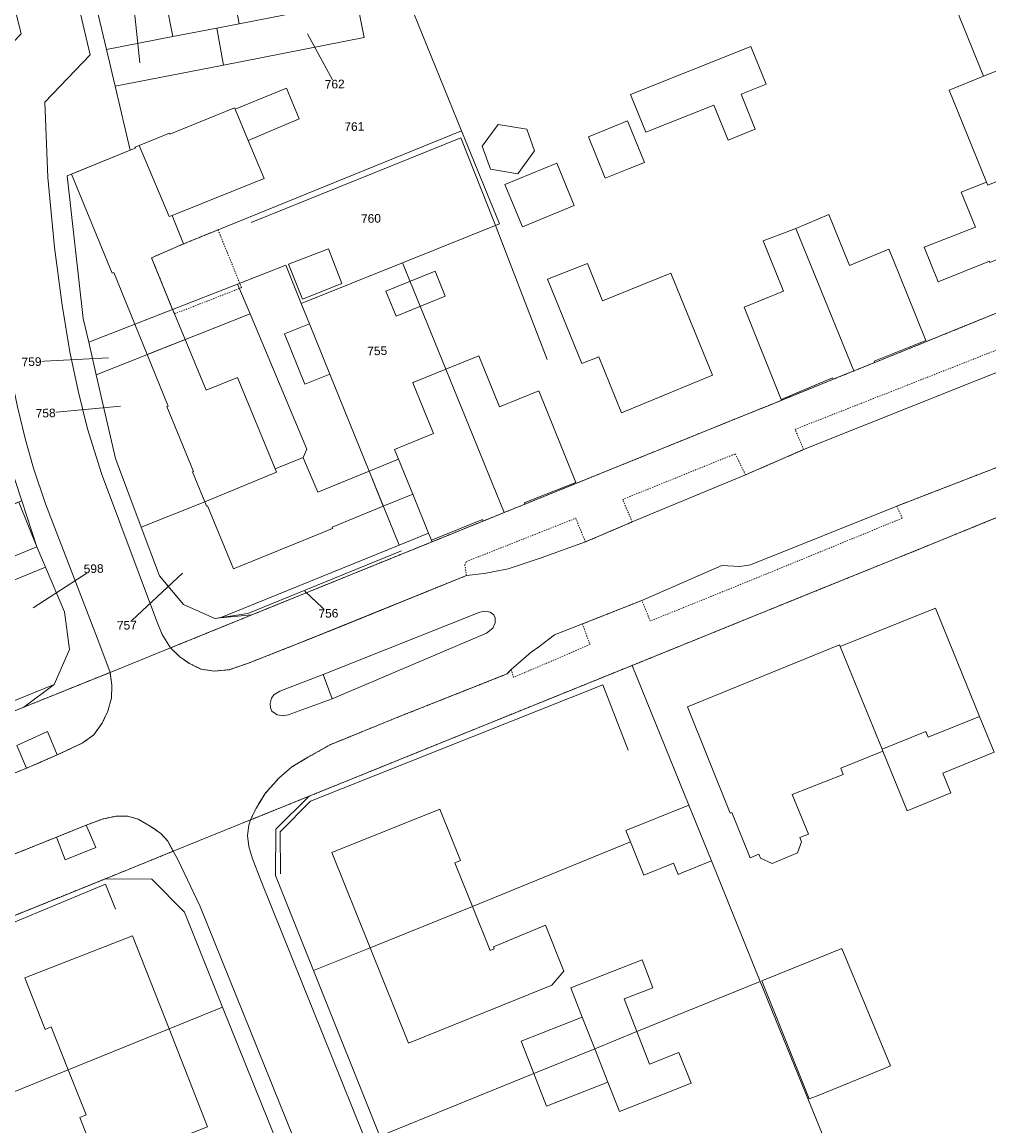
# Model space of a CAD drawing. Header units: millimetres. Extents: x -191 to 81095, y -508122 to 28741.
# Tile 226 of 251: x 6069 to 6148, y 9599 to 9689. Entities that reach past the tile are written whole.
import ezdxf

# ---------------------------------------------------------------- set-up
doc = ezdxf.new("R2010")
doc.units = ezdxf.units.MM
for name, pattern in [('VE22-087 DB - VST Hervest-Dorsten ALK VA2736$0$1', [0]), ('VE22-087 DB - VST Hervest-Dorsten ALK VA2736$0$2', [0.16, 0.06, -0.1]), ('VE22-087 DB - VST Hervest-Dorsten ALK VA2736$0$3', [0.26, 0.11, -0.15])]:
    doc.linetypes.add(name, pattern=pattern)
for name, color, linetype, lineweight in [('VE22-087 DB - VST Hervest-Dorsten ALK VA2736$0$AX_Bauteil', 7, 'VE22-087 DB - VST Hervest-Dorsten ALK VA2736$0$1', 18), ('VE22-087 DB - VST Hervest-Dorsten ALK VA2736$0$AX_Flurstueck', 9, 'VE22-087 DB - VST Hervest-Dorsten ALK VA2736$0$1', 18), ('VE22-087 DB - VST Hervest-Dorsten ALK VA2736$0$AX_Gebaeude', 7, 'VE22-087 DB - VST Hervest-Dorsten ALK VA2736$0$1', 18), ('VE22-087 DB - VST Hervest-Dorsten ALK VA2736$0$AX_SonstigesBauwerkOderSonstigeEinrichtung', 7, 'VE22-087 DB - VST Hervest-Dorsten ALK VA2736$0$1', 18), ('VE22-087 DB - VST Hervest-Dorsten ALK VA2736$0$AX_Strassenverkehr', 7, 'VE22-087 DB - VST Hervest-Dorsten ALK VA2736$0$1', 18), ('VE22-087 DB - VST Hervest-Dorsten ALK VA2736$0$AX_Strassenverkehrsanlage', 7, 'VE22-087 DB - VST Hervest-Dorsten ALK VA2736$0$1', 18), ('VE22-087 DB - VST Hervest-Dorsten ALK VA2736$0$AX_Vegetationsmerkmal', 7, 'VE22-087 DB - VST Hervest-Dorsten ALK VA2736$0$1', 18), ('VE22-087 DB - VST Hervest-Dorsten ALK VA2736$0$AX_Weg', 7, 'VE22-087 DB - VST Hervest-Dorsten ALK VA2736$0$1', 18), ('VE22-087 DB - VST Hervest-Dorsten ALK VA2736$0$AX_Wohnbauflaeche', 7, 'VE22-087 DB - VST Hervest-Dorsten ALK VA2736$0$1', 18)]:
    doc.layers.add(name, color=color, linetype=linetype, lineweight=lineweight)
doc.layers.add('XREF ALK Kataster', color=251, linetype='Continuous')
doc.styles.add('VE22-087 DB - VST Hervest-Dorsten ALK VA2736$0$0', font='arial.ttf')

# ---------------------------------------------------------------- blocks, each defined once
blk = doc.blocks.new('VE22-087 DB - VST Hervest-Dorsten ALK VA2736')
at = {"layer": 'VE22-087 DB - VST Hervest-Dorsten ALK VA2736$0$AX_Bauteil', "color": 7, "linetype": 'VE22-087 DB - VST Hervest-Dorsten ALK VA2736$0$1', "lineweight": 13, "ltscale": 0.5}
for points in [[(6081.562, 9665.152, 0), (6081.415, 9665.507, 0), (6078.33, 9664.297, 0), (6079.327, 9661.812, 0), (6082.432, 9663.041, 0)], [(6099.877, 9653.25, 0), (6097.475, 9652.272, 0), (6098.637, 9649.415, 0), (6101.04, 9650.403, 0)]]:
    blk.add_polyline3d(points, close=True, dxfattribs=at)
at = {"layer": 'VE22-087 DB - VST Hervest-Dorsten ALK VA2736$0$AX_Flurstueck', "linetype": 'VE22-087 DB - VST Hervest-Dorsten ALK VA2736$0$1', "lineweight": 13, "ltscale": 0.5}
for points in [[(6069.09, 9649.86, 0), (6070.32, 9646.1, 0), (6071.028, 9644.42, 0), (6072.57, 9640.777, 0), (6072.989, 9637.689, 0), (6071.732, 9634.843, 0), (6069.257, 9632.985, 0), (6076.296, 9635.83, 0), (6081.236, 9637.827, 0), (6082.24, 9638.233, 0), (6087.893, 9640.531, 0), (6085.31, 9640.275, 0), (6084.85, 9640.231, 0), (6082.315, 9641.365, 0), (6080.338, 9643.724, 0), (6078.851, 9647.697, 0), (6076.755, 9653.33, 0), (6075.165, 9660.157, 0), (6074.551, 9662.827, 0), (6074.096, 9664.774, 0), (6072.791, 9676.431, 0), (6077.948, 9678.533, 0), (6076.718, 9683.754, 0), (6076.007, 9686.766, 0), (6073.697, 9696.524, 0)], [(5995.063, 9586.22, 0), (6006.173, 9590.716, 0), (6022.849, 9597.474, 0), (6024.106, 9597.981, 0), (6025.702, 9598.624, 0), (6027.68, 9599.431, 0), (6031.691, 9601.053, 0), (6032.955, 9601.564, 0), (6040.605, 9604.658, 0), (6075.912, 9618.952, 0), (6081.461, 9621.2, 0), (6087.777, 9623.759, 0), (6092.578, 9625.704, 0), (6118.969, 9636.396, 0), (6134.131, 9642.541, 0), (6142.379, 9645.884, 0), (6147.575, 9647.99, 0), (6160.99, 9653.43, 0)], [(6149.696, 9665.586, 0), (6145.575, 9663.91, 0), (6138.811, 9661.168, 0), (6137.112, 9660.481, 0), (6130.559, 9657.826, 0), (6127.776, 9656.703, 0), (6116.991, 9652.333, 0), (6110.207, 9649.581, 0), (6108.508, 9648.893, 0), (6102.618, 9646.509, 0), (6087.893, 9640.531, 0), (6082.24, 9638.233, 0), (6081.236, 9637.827, 0), (6076.296, 9635.83, 0), (6069.257, 9632.985, 0), (6057.172, 9628.095, 0), (6055.161, 9627.282, 0), (6030.301, 9617.219, 0), (6024.664, 9614.942, 0), (6022.064, 9613.882, 0), (6020.421, 9613.212, 0), (5971.909, 9593.612, 0)], [(6078.741, 9685.676, 0), (6077.852, 9693.976, 0)], [(6092.429, 9688.046, 0), (6094.664, 9683.932, 0)], [(6076.174, 9661.554, 0), (6069.881, 9661.229, 0)], [(6077.161, 9657.597, 0), (6071.035, 9657.029, 0)], [(6070.025, 9641.101, 0), (6074.957, 9644.307, 0)], [(6082.219, 9643.929, 0), (6077.674, 9639.677, 0)], [(6092.218, 9642.465, 0), (6094.147, 9640.652, 0)], [(6098.364, 9597.907, 0), (6092.928, 9611.455, 0), (6089.817, 9619.205, 0), (6089.859, 9623.018, 0), (6092.578, 9625.704, 0), (6087.777, 9623.759, 0), (6081.461, 9621.2, 0), (6075.912, 9618.952, 0), (6079.71, 9618.923, 0), (6082.39, 9616.219, 0), (6085.502, 9608.462, 0), (6090.495, 9596.023, 0)]]:
    blk.add_polyline3d(points, dxfattribs=at)
for points in [[(6110.807, 9697.357, 0), (6109.684, 9702.475, 0), (6109.242, 9704.613, 0), (6103.438, 9703.359, 0), (6094.245, 9701.371, 0), (6073.697, 9696.524, 0), (6076.007, 9686.766, 0), (6081.419, 9687.815, 0), (6085.028, 9688.516, 0), (6086.857, 9688.87, 0), (6096.483, 9690.734, 0), (6100.412, 9691.491, 0), (6111.504, 9694.185, 0)], [(6097.083, 9687.743, 0), (6085.577, 9685.485, 0), (6076.718, 9683.754, 0), (6077.948, 9678.533, 0), (6078.37, 9678.708, 0), (6078.331, 9678.778, 0), (6078.683, 9678.923, 0), (6081.136, 9673.096, 0), (6081.377, 9673.193, 0), (6082.306, 9670.868, 0), (6085.127, 9672.015, 0), (6105.039, 9680.111, 0), (6100.412, 9691.491, 0), (6096.483, 9690.734, 0)], [(6096.483, 9690.734, 0), (6086.857, 9688.87, 0), (6085.028, 9688.516, 0), (6085.577, 9685.485, 0), (6097.083, 9687.743, 0)], [(6085.028, 9688.516, 0), (6081.419, 9687.815, 0), (6076.007, 9686.766, 0), (6076.718, 9683.754, 0), (6085.577, 9685.485, 0)], [(6100.208, 9669.307, 0), (6108.137, 9672.494, 0), (6105.039, 9680.111, 0), (6085.127, 9672.015, 0), (6082.306, 9670.868, 0), (6081.377, 9673.193, 0), (6081.136, 9673.096, 0), (6078.683, 9678.923, 0), (6078.331, 9678.778, 0), (6078.37, 9678.708, 0), (6077.948, 9678.533, 0), (6072.791, 9676.431, 0), (6074.096, 9664.774, 0), (6074.551, 9662.827, 0), (6081.415, 9665.507, 0), (6086.721, 9667.577, 0), (6090.659, 9669.115, 0), (6091.928, 9665.986, 0)], [(6092.38, 9654.081, 0), (6092.091, 9653.394, 0), (6089.8, 9652.484, 0), (6089.916, 9652.202, 0), (6084.036, 9649.779, 0), (6078.851, 9647.697, 0), (6080.338, 9643.724, 0), (6082.315, 9641.365, 0), (6084.85, 9640.231, 0), (6085.31, 9640.275, 0), (6099.925, 9646.225, 0), (6094.263, 9660.216, 0), (6092.599, 9664.327, 0), (6091.928, 9665.986, 0), (6090.659, 9669.115, 0), (6086.721, 9667.577, 0), (6087.738, 9665.141, 0)], [(6103.742, 9660.613, 0), (6100.208, 9669.307, 0), (6091.928, 9665.986, 0), (6092.599, 9664.327, 0), (6094.263, 9660.216, 0), (6099.925, 9646.225, 0), (6102.337, 9647.204, 0), (6102.569, 9646.63, 0), (6102.618, 9646.509, 0), (6108.508, 9648.893, 0)], [(6087.738, 9665.141, 0), (6086.721, 9667.577, 0), (6081.415, 9665.507, 0), (6074.551, 9662.827, 0), (6075.165, 9660.157, 0)], [(6092.091, 9653.394, 0), (6092.38, 9654.081, 0), (6087.738, 9665.141, 0), (6075.165, 9660.157, 0), (6076.755, 9653.33, 0), (6078.851, 9647.697, 0), (6084.036, 9649.779, 0), (6089.916, 9652.202, 0), (6089.8, 9652.484, 0)], [(6065.81, 9642.298, 0), (6071.028, 9644.42, 0), (6070.32, 9646.1, 0), (6069.09, 9649.86, 0), (6057.238, 9645.166, 0), (6026.856, 9638.422, 0), (6028.093, 9630.591, 0), (6045.859, 9637.824, 0), (6050.928, 9637.666, 0), (6053.258, 9637.595, 0), (6056.151, 9638.774, 0), (6057.581, 9639.357, 0), (6059.291, 9640.055, 0), (6059.387, 9639.804, 0)], [(6102.569, 9646.63, 0), (6102.337, 9647.204, 0), (6099.925, 9646.225, 0), (6085.31, 9640.275, 0), (6087.893, 9640.531, 0), (6102.618, 9646.509, 0)], [(6059.291, 9640.055, 0), (6057.581, 9639.357, 0), (6056.151, 9638.774, 0), (6053.258, 9637.595, 0), (6056.881, 9628.809, 0), (6071.732, 9634.843, 0), (6072.989, 9637.689, 0), (6072.57, 9640.777, 0), (6071.028, 9644.42, 0), (6065.81, 9642.298, 0), (6059.387, 9639.804, 0)], [(6125.464, 9620.407, 0), (6123.61, 9624.974, 0), (6118.969, 9636.396, 0), (6092.578, 9625.704, 0), (6089.859, 9623.018, 0), (6089.817, 9619.205, 0), (6092.928, 9611.455, 0), (6097.559, 9613.294, 0), (6105.919, 9616.669, 0), (6118.833, 9621.97, 0), (6119.929, 9619.248, 0), (6122.37, 9620.236, 0), (6122.746, 9619.308, 0), (6123.046, 9619.43, 0)], [(6057.172, 9628.095, 0), (6069.257, 9632.985, 0), (6071.732, 9634.843, 0), (6056.881, 9628.809, 0)], [(6105.919, 9616.669, 0), (6097.559, 9613.294, 0), (6092.928, 9611.455, 0), (6098.364, 9597.907, 0), (6110.937, 9603.022, 0), (6115.927, 9605.051, 0), (6119.364, 9606.449, 0), (6129.454, 9610.555, 0), (6125.464, 9620.407, 0), (6123.046, 9619.43, 0), (6122.746, 9619.308, 0), (6122.37, 9620.236, 0), (6119.929, 9619.248, 0), (6118.833, 9621.97, 0)], [(6082.39, 9616.219, 0), (6079.71, 9618.923, 0), (6075.912, 9618.952, 0), (6040.605, 9604.658, 0), (6044.181, 9591.693, 0), (6072.879, 9603.339, 0), (6081.126, 9606.685, 0), (6085.502, 9608.462, 0)], [(6134.393, 9598.354, 0), (6129.454, 9610.555, 0), (6119.364, 9606.449, 0), (6115.927, 9605.051, 0), (6110.937, 9603.022, 0), (6098.364, 9597.907, 0), (6103.77, 9584.442, 0), (6108.381, 9586.33, 0), (6116.742, 9589.717, 0), (6120.916, 9591.407, 0), (6121.698, 9591.724, 0), (6134.911, 9597.075, 0)], [(6081.126, 9606.685, 0), (6072.879, 9603.339, 0), (6044.181, 9591.693, 0), (6047.761, 9578.709, 0), (6062.397, 9584.639, 0), (6065.404, 9585.857, 0), (6068.688, 9587.188, 0), (6073.06, 9588.958, 0), (6073.457, 9589.119, 0), (6090.495, 9596.023, 0), (6085.502, 9608.462, 0)]]:
    blk.add_polyline3d(points, close=True, dxfattribs=at)
at = {"layer": 'VE22-087 DB - VST Hervest-Dorsten ALK VA2736$0$AX_Gebaeude', "color": 7, "linetype": 'VE22-087 DB - VST Hervest-Dorsten ALK VA2736$0$1', "lineweight": 13, "ltscale": 0.5}
for points in [[(6144.993, 9691.273, 0), (6146.009, 9688.748, 0), (6147.694, 9684.572, 0), (6150.517, 9685.705, 0), (6148.833, 9689.861, 0), (6147.806, 9692.397, 0)], [(6086.298, 9691.757, 0), (6080.859, 9690.702, 0), (6081.419, 9687.815, 0), (6085.028, 9688.516, 0), (6086.857, 9688.87, 0)], [(6118.855, 9683.08, 0), (6120.108, 9680.001, 0), (6125.667, 9682.224, 0), (6126.836, 9679.359, 0), (6129.043, 9680.26, 0), (6127.881, 9683.11, 0), (6129.92, 9683.926, 0), (6128.686, 9687.013, 0)], [(6150.638, 9685.754, 0), (6150.517, 9685.705, 0), (6147.694, 9684.572, 0), (6144.879, 9683.43, 0), (6147.941, 9675.924, 0), (6148.047, 9675.663, 0), (6154.098, 9678.163, 0), (6153.991, 9678.415, 0), (6153.76, 9678.318, 0), (6151.502, 9683.782, 0), (6151.452, 9683.752, 0)], [(6091.747, 9681.08, 0), (6090.731, 9683.595, 0), (6086.53, 9681.88, 0), (6087.585, 9679.334, 0)], [(6086.472, 9682.001, 0), (6081.174, 9679.85, 0), (6081.145, 9679.921, 0), (6078.683, 9678.923, 0), (6081.136, 9673.096, 0), (6081.377, 9673.193, 0), (6088.894, 9676.224, 0), (6087.585, 9679.334, 0), (6086.53, 9681.88, 0)], [(6108.034, 9680.639, 0), (6106.726, 9678.854, 0), (6107.409, 9676.982, 0), (6109.632, 9676.603, 0), (6111.003, 9678.473, 0), (6110.357, 9680.244, 0)], [(6118.609, 9680.939, 0), (6115.398, 9679.632, 0), (6116.783, 9676.229, 0), (6118.665, 9676.994, 0), (6119.994, 9677.535, 0)], [(6081.415, 9665.507, 0), (6079.691, 9669.732, 0), (6082.306, 9670.868, 0), (6081.377, 9673.193, 0), (6081.136, 9673.096, 0), (6078.683, 9678.923, 0), (6078.331, 9678.778, 0), (6078.37, 9678.708, 0), (6077.948, 9678.533, 0), (6073.153, 9676.576, 0), (6076.475, 9668.475, 0), (6076.596, 9668.524, 0), (6078.33, 9664.297, 0)], [(6112.818, 9677.471, 0), (6108.582, 9675.729, 0), (6110.003, 9672.274, 0), (6114.238, 9674.017, 0)], [(6154.098, 9678.163, 0), (6148.047, 9675.663, 0), (6147.941, 9675.924, 0), (6145.871, 9675.102, 0), (6147.033, 9672.244, 0), (6142.852, 9670.589, 0), (6144.005, 9667.763, 0), (6148.177, 9669.457, 0), (6148.225, 9669.338, 0), (6150.356, 9670.209, 0), (6150.375, 9670.149, 0), (6155.893, 9672.407, 0), (6155.873, 9672.446, 0), (6156.365, 9672.65, 0)], [(6135.06, 9673.265, 0), (6132.356, 9672.13, 0), (6137.112, 9660.481, 0), (6138.811, 9661.168, 0), (6138.773, 9661.289, 0), (6142.983, 9662.954, 0), (6141.453, 9666.755, 0), (6140.31, 9669.582, 0), (6139.962, 9670.437, 0), (6136.755, 9669.109, 0)], [(6132.356, 9672.13, 0), (6129.693, 9671.125, 0), (6131.358, 9667, 0), (6128.143, 9665.692, 0), (6131.164, 9658.148, 0), (6135.355, 9659.904, 0), (6135.404, 9659.793, 0), (6137.112, 9660.481, 0)], [(6094.143, 9670.476, 0), (6090.877, 9669.2, 0), (6092.037, 9666.34, 0), (6095.255, 9667.631, 0)], [(6103.699, 9666.595, 0), (6102.865, 9668.633, 0), (6098.854, 9666.992, 0), (6099.688, 9664.954, 0)], [(6116.562, 9666.197, 0), (6115.323, 9669.275, 0), (6112.057, 9667.988, 0), (6114.856, 9661.076, 0), (6116.243, 9661.637, 0), (6118.112, 9657.051, 0), (6125.551, 9660.124, 0), (6122.13, 9668.484, 0)], [(6078.33, 9664.297, 0), (6079.327, 9661.812, 0), (6081.061, 9657.605, 0), (6080.94, 9657.556, 0), (6083.12, 9652.254, 0), (6083.048, 9652.225, 0), (6084.036, 9649.779, 0), (6089.916, 9652.202, 0), (6089.8, 9652.484, 0), (6086.729, 9659.951, 0), (6084.167, 9658.894, 0), (6082.432, 9663.041, 0), (6081.562, 9665.152, 0), (6081.415, 9665.507, 0)], [(6092.599, 9664.327, 0), (6090.558, 9663.501, 0), (6092.222, 9659.389, 0), (6094.264, 9660.216, 0)], [(6114.36, 9651.368, 0), (6111.338, 9658.841, 0), (6108.142, 9657.553, 0), (6106.456, 9661.718, 0), (6103.742, 9660.613, 0), (6108.508, 9648.893, 0), (6110.207, 9649.581, 0), (6110.158, 9649.702, 0)], [(6099.877, 9653.25, 0), (6097.475, 9652.272, 0), (6098.637, 9649.415, 0), (6101.04, 9650.403, 0), (6102.337, 9647.204, 0), (6102.569, 9646.63, 0), (6106.741, 9648.317, 0), (6106.789, 9648.196, 0), (6108.508, 9648.893, 0), (6103.742, 9660.613, 0), (6101.139, 9659.547, 0), (6101.048, 9659.509, 0), (6102.734, 9655.353, 0), (6099.548, 9654.055, 0)], [(6098.637, 9649.415, 0), (6097.475, 9652.272, 0), (6093.283, 9650.566, 0), (6092.12, 9653.324, 0), (6092.091, 9653.394, 0), (6089.8, 9652.484, 0), (6089.916, 9652.202, 0), (6084.036, 9649.779, 0), (6084.182, 9649.427, 0), (6084.262, 9649.456, 0), (6086.383, 9644.284, 0), (6094.494, 9647.588, 0), (6094.446, 9647.708, 0)], [(6070.32, 9646.1, 0), (6068.829, 9649.754, 0), (6057.238, 9645.166, 0), (6059.291, 9640.055, 0), (6059.387, 9639.804, 0), (6065.81, 9642.298, 0), (6065.122, 9643.979, 0)], [(6147.37, 9632.231, 0), (6143.767, 9641.091, 0), (6135.988, 9637.933, 0), (6139.422, 9629.538, 0), (6142.989, 9630.989, 0), (6143.178, 9630.526, 0)], [(6139.482, 9629.39, 0), (6139.422, 9629.538, 0), (6135.988, 9637.933, 0), (6135.932, 9638.073, 0), (6123.502, 9633.006, 0), (6127.002, 9624.328, 0), (6127.132, 9624.381, 0), (6128.631, 9620.669, 0), (6129.335, 9620.956, 0), (6129.463, 9620.64, 0), (6130.416, 9620.209, 0), (6132.486, 9621.071, 0), (6132.816, 9621.983, 0), (6132.68, 9622.317, 0), (6133.384, 9622.603, 0), (6132.07, 9625.847, 0), (6136.238, 9627.486, 0), (6136.031, 9627.997, 0)], [(6143.178, 9630.526, 0), (6142.989, 9630.989, 0), (6139.422, 9629.538, 0), (6139.482, 9629.39, 0), (6141.466, 9624.509, 0), (6145.039, 9625.967, 0), (6144.374, 9627.596, 0), (6148.563, 9629.3, 0), (6147.37, 9632.231, 0)], [(6104.947, 9620.433, 0), (6103.315, 9624.499, 0), (6103.254, 9624.65, 0), (6094.43, 9621.087, 0), (6097.559, 9613.294, 0), (6105.919, 9616.669, 0), (6104.588, 9619.984, 0), (6104.483, 9620.247, 0)], [(6123.61, 9624.974, 0), (6118.45, 9622.893, 0), (6118.833, 9621.97, 0), (6119.929, 9619.248, 0), (6122.37, 9620.236, 0), (6122.746, 9619.308, 0), (6123.046, 9619.43, 0), (6125.464, 9620.407, 0)], [(6107.699, 9613.223, 0), (6107.359, 9613.081, 0), (6105.919, 9616.669, 0), (6097.559, 9613.294, 0), (6100.687, 9605.501, 0), (6109.51, 9609.07, 0), (6112.411, 9610.241, 0), (6113.405, 9611.398, 0), (6111.883, 9615.159, 0), (6107.631, 9613.384, 0)], [(6070.992, 9606.633, 0), (6071.495, 9606.836, 0), (6072.879, 9603.339, 0), (6081.126, 9606.685, 0), (6078.133, 9614.29, 0), (6069.337, 9610.836, 0)], [(6140.085, 9603.644, 0), (6136.119, 9613.249, 0), (6129.583, 9610.607, 0), (6133.452, 9600.943, 0), (6134.035, 9601.181, 0), (6139.535, 9603.419, 0)], [(6119.797, 9612.325, 0), (6117.426, 9611.396, 0), (6113.958, 9610.031, 0), (6114.898, 9607.628, 0), (6115.927, 9605.051, 0), (6119.364, 9606.449, 0), (6118.317, 9609.12, 0), (6120.673, 9610.044, 0)], [(6114.898, 9607.628, 0), (6109.892, 9605.664, 0), (6110.937, 9603.022, 0), (6115.927, 9605.051, 0)], [(6084.261, 9598.678, 0), (6081.126, 9606.685, 0), (6072.879, 9603.339, 0), (6074.332, 9599.637, 0), (6073.819, 9599.434, 0), (6075.475, 9595.221, 0)], [(6122.802, 9604.73, 0), (6120.406, 9603.791, 0), (6119.364, 9606.449, 0), (6115.927, 9605.051, 0), (6116.989, 9602.32, 0), (6117.939, 9599.917, 0), (6121.406, 9601.282, 0), (6123.789, 9602.222, 0)], [(6116.989, 9602.32, 0), (6115.927, 9605.051, 0), (6110.937, 9603.022, 0), (6111.974, 9600.345, 0)]]:
    blk.add_polyline3d(points, close=True, dxfattribs=at)
at = {"layer": 'VE22-087 DB - VST Hervest-Dorsten ALK VA2736$0$AX_SonstigesBauwerkOderSonstigeEinrichtung', "color": 7, "linetype": 'VE22-087 DB - VST Hervest-Dorsten ALK VA2736$0$3', "lineweight": 13, "ltscale": 0.5}
blk.add_polyline3d([(6081.562, 9665.152, 0), (6087.047, 9667.291, 0), (6085.127, 9672.015, 0), (6082.306, 9670.868, 0), (6079.691, 9669.732, 0), (6081.415, 9665.507, 0)], close=True, dxfattribs=at)
at = {"layer": 'VE22-087 DB - VST Hervest-Dorsten ALK VA2736$0$AX_Strassenverkehr', "color": 253, "linetype": 'VE22-087 DB - VST Hervest-Dorsten ALK VA2736$0$1', "lineweight": 13, "ltscale": 0.5, "true_color": 0x999999}
blk.add_polyline3d([(6098.364, 9597.907, 0), (6092.928, 9611.455, 0), (6089.817, 9619.205, 0), (6089.859, 9623.018, 0), (6092.578, 9625.704, 0), (6087.777, 9623.759, 0), (6081.461, 9621.2, 0), (6075.912, 9618.952, 0), (6079.71, 9618.923, 0), (6082.39, 9616.219, 0), (6085.502, 9608.462, 0), (6090.495, 9596.023, 0)], dxfattribs=at)
at = {"layer": 'VE22-087 DB - VST Hervest-Dorsten ALK VA2736$0$AX_Strassenverkehrsanlage', "color": 7, "linetype": 'VE22-087 DB - VST Hervest-Dorsten ALK VA2736$0$1', "lineweight": 13, "ltscale": 0.5, "true_color": 0xf7f7f0}
for points in [[(6087.777, 9623.759, 0), (6088.257, 9624.763, 0), (6088.973, 9625.919, 0), (6090.1, 9627.189, 0), (6091.159, 9628.096, 0), (6092.53, 9628.909, 0), (6094.284, 9629.913, 0), (6099.875, 9632.185, 0), (6108.417, 9635.565, 0), (6108.748, 9635.716, 0), (6109.09, 9636.065, 0)], [(6047.553, 9619.057, 0), (6053.595, 9621.497, 0), (6056.117, 9622.548, 0), (6060.032, 9624.145, 0), (6062.818, 9625.285, 0), (6069.473, 9627.989, 0), (6071.986, 9629.072, 0), (6074.01, 9630.034, 0), (6074.968, 9630.717, 0), (6075.653, 9631.684, 0), (6076.114, 9632.661, 0), (6076.419, 9633.743, 0), (6076.445, 9634.79, 0), (6076.296, 9635.83, 0)], [(6094.459, 9633.677, 0), (6090.863, 9632.369, 0), (6090.452, 9632.271, 0), (6089.964, 9632.344, 0), (6089.523, 9632.668, 0), (6089.415, 9632.929, 0), (6089.381, 9633.271, 0), (6089.482, 9633.718, 0), (6089.689, 9633.981, 0), (6090.167, 9634.28, 0), (6093.718, 9635.659, 0)], [(6059.118, 9617.197, 0), (6062.926, 9618.745, 0), (6065.042, 9619.612, 0), (6071.909, 9622.346, 0), (6074.348, 9623.331, 0), (6075.688, 9623.837, 0), (6076.773, 9624.064, 0), (6077.755, 9624.069, 0), (6078.591, 9623.83, 0), (6079.59, 9623.247, 0), (6080.458, 9622.66, 0), (6081.022, 9622.021, 0), (6081.461, 9621.2, 0)], [(6127.717, 9542.102, 0), (6124.686, 9540.875, 0), (6123.578, 9540.598, 0), (6122.098, 9540.721, 0), (6121.123, 9540.956, 0), (6120.168, 9541.677, 0), (6119.185, 9542.799, 0), (6111.871, 9560.934, 0), (6099.46, 9591.867, 0), (6088.639, 9618.741, 0), (6087.913, 9620.665, 0), (6087.642, 9621.577, 0), (6087.535, 9622.477, 0), (6087.642, 9623.333, 0), (6087.777, 9623.759, 0)], [(6165.096, 9449.685, 0), (6164.915, 9450.707, 0), (6164.126, 9452.539, 0), (6148.306, 9488.038, 0), (6133.632, 9521.271, 0), (6132.828, 9523.062, 0), (6132.174, 9524.176, 0), (6131.445, 9524.977, 0), (6130.465, 9525.442, 0), (6129.502, 9525.792, 0), (6128.564, 9525.93, 0), (6127.255, 9525.747, 0), (6125.81, 9525.223, 0), (6121.414, 9523.369, 0), (6116.99, 9533.79, 0), (6111.713, 9547.116, 0), (6106.568, 9559.847, 0), (6093.103, 9593.31, 0), (6083.658, 9616.687, 0), (6081.829, 9620.525, 0), (6081.461, 9621.2, 0)]]:
    blk.add_polyline3d(points, dxfattribs=at)
at = {"layer": 'VE22-087 DB - VST Hervest-Dorsten ALK VA2736$0$AX_Vegetationsmerkmal', "color": 7, "linetype": 'VE22-087 DB - VST Hervest-Dorsten ALK VA2736$0$1', "lineweight": 13, "ltscale": 0.5}
for points in [[(6090.23, 9619.353, 0), (6090.199, 9622.787, 0), (6092.683, 9625.303, 0), (6116.571, 9634.81, 0), (6118.651, 9629.459, 0)], [(6064.255, 9613.67, 0), (6075.929, 9618.502, 0), (6076.737, 9616.464, 0)]]:
    blk.add_polyline3d(points, dxfattribs=at)
for points in [[(6071.177, 9630.982, 0), (6068.664, 9629.85, 0), (6069.473, 9627.989, 0), (6071.986, 9629.072, 0)], [(6074.348, 9623.331, 0), (6071.909, 9622.346, 0), (6072.636, 9620.511, 0), (6075.141, 9621.519, 0)]]:
    blk.add_polyline3d(points, close=True, dxfattribs=at)
at = {"layer": 'VE22-087 DB - VST Hervest-Dorsten ALK VA2736$0$AX_Weg', "color": 7, "linetype": 'VE22-087 DB - VST Hervest-Dorsten ALK VA2736$0$2', "lineweight": 13, "ltscale": 0.5}
for points in [[(6065.295, 9626.291, 0), (6069.473, 9627.989, 0), (6071.986, 9629.072, 0), (6074.01, 9630.034, 0), (6074.968, 9630.717, 0), (6075.653, 9631.684, 0), (6076.114, 9632.661, 0), (6076.419, 9633.743, 0), (6076.445, 9634.79, 0), (6076.296, 9635.83, 0), (6069.257, 9632.985, 0), (6057.172, 9628.095, 0)], [(6040.605, 9604.658, 0), (6075.912, 9618.952, 0), (6081.461, 9621.2, 0), (6081.022, 9622.021, 0), (6080.458, 9622.66, 0), (6079.59, 9623.247, 0), (6078.591, 9623.83, 0), (6077.755, 9624.069, 0), (6076.773, 9624.064, 0), (6075.688, 9623.837, 0), (6074.348, 9623.331, 0), (6071.909, 9622.346, 0), (6065.042, 9619.612, 0)]]:
    blk.add_polyline3d(points, dxfattribs=at)
at = {"layer": 'VE22-087 DB - VST Hervest-Dorsten ALK VA2736$0$AX_Wohnbauflaeche', "color": 253, "linetype": 'VE22-087 DB - VST Hervest-Dorsten ALK VA2736$0$1', "lineweight": 13, "ltscale": 0.5, "true_color": 0x999999}
blk.add_polyline3d([(6049.848, 9652.316, 0), (6049.738, 9652.292, 0), (6040.572, 9650.297, 0), (6037.738, 9649.68, 0), (6037.578, 9649.645, 0), (6025.46, 9647.007, 0), (6026.856, 9638.422, 0), (6028.093, 9630.591, 0), (6030.152, 9617.952, 0), (6030.192, 9617.752, 0), (6030.301, 9617.219, 0), (6055.161, 9627.282, 0), (6057.172, 9628.095, 0), (6069.257, 9632.985, 0), (6071.732, 9634.843, 0), (6072.989, 9637.689, 0), (6072.57, 9640.777, 0), (6071.028, 9644.42, 0), (6070.32, 9646.1, 0), (6069.09, 9649.86, 0), (6067.87, 9653.6, 0), (6067.273, 9656.109, 0)], close=True, dxfattribs=at)
blk.add_polyline3d([(6090.495, 9596.023, 0), (6085.502, 9608.462, 0), (6082.39, 9616.219, 0), (6079.71, 9618.923, 0), (6075.912, 9618.952, 0), (6040.605, 9604.658, 0), (6032.955, 9601.564, 0), (6035.609, 9588.979, 0)], dxfattribs=at)
at = {"layer": 'VE22-087 DB - VST Hervest-Dorsten ALK VA2736$0$AX_Flurstueck', "char_height": 0.7, "attachment_point": 2, "style": 'VE22-087 DB - VST Hervest-Dorsten ALK VA2736$0$0', "bg_fill": 3, "box_fill_scale": 1, "bg_fill_color": 256, "bg_fill_transparency": 0}
for s, insert, rotation in [('762', (6094.654, 9684.282), 1.5894), ('761', (6096.257, 9680.809), 1.5894), ('760', (6097.617, 9673.294), 1.5894), ('755', (6098.127, 9662.469), 1.5894), ('759', (6069.871, 9661.578), 1.5894), ('758', (6071.025, 9657.379), 1.5894), ('598', (6074.947, 9644.657), 1.58939), ('756', (6094.137, 9641.002), 1.58939), ('757', (6077.665, 9640.027), 1.58939)]:
    blk.add_mtext(s, dxfattribs=dict(at, insert=insert, rotation=rotation))
at = {"layer": 'VE22-087 DB - VST Hervest-Dorsten ALK VA2736$0$AX_Strassenverkehr', "color": 253, "linetype": 'VE22-087 DB - VST Hervest-Dorsten ALK VA2736$0$1', "lineweight": 13, "ltscale": 0.5, "true_color": 0x999999}
for points in [[(6069.09, 9649.86, 0), (6070.32, 9646.1, 0), (6071.028, 9644.42, 0), (6072.57, 9640.777, 0), (6072.989, 9637.689, 0), (6071.732, 9634.843, 0), (6069.257, 9632.985, 0), (6076.296, 9635.83, 0), (6081.236, 9637.827, 0), (6082.24, 9638.233, 0), (6087.893, 9640.531, 0), (6085.31, 9640.275, 0), (6084.85, 9640.231, 0), (6082.315, 9641.365, 0), (6080.338, 9643.724, 0), (6078.851, 9647.697, 0), (6076.755, 9653.33, 0), (6075.165, 9660.157, 0), (6074.551, 9662.827, 0), (6074.096, 9664.774, 0), (6072.791, 9676.431, 0), (6077.948, 9678.533, 0), (6076.718, 9683.754, 0), (6076.007, 9686.766, 0), (6073.697, 9696.524, 0)], [(6161.272, 9665.34, 0), (6132.996, 9654.044, 0), (6128.241, 9651.979, 0), (6118.989, 9648.13, 0), (6115.152, 9646.497, 0), (6111.537, 9645.186, 0), (6108.842, 9644.29, 0), (6106.877, 9643.903, 0), (6105.438, 9643.747, 0), (6095.249, 9639.617, 0), (6092.503, 9638.504, 0), (6087.62, 9636.586, 0), (6086.028, 9636.048, 0), (6084.842, 9635.931, 0), (6083.735, 9636.081, 0), (6082.801, 9636.548, 0), (6082.005, 9637.093, 0), (6081.236, 9637.827, 0), (6076.296, 9635.83, 0), (6076.445, 9634.79, 0), (6076.419, 9633.743, 0), (6076.114, 9632.661, 0), (6075.653, 9631.684, 0), (6074.968, 9630.717, 0), (6074.01, 9630.034, 0), (6071.986, 9629.072, 0), (6069.473, 9627.989, 0), (6065.295, 9626.291, 0)], [(6065.042, 9619.612, 0), (6071.909, 9622.346, 0), (6074.348, 9623.331, 0), (6075.688, 9623.837, 0), (6076.773, 9624.064, 0), (6077.755, 9624.069, 0), (6078.591, 9623.83, 0), (6079.59, 9623.247, 0), (6080.458, 9622.66, 0), (6081.022, 9622.021, 0), (6081.461, 9621.2, 0), (6087.777, 9623.759, 0), (6088.257, 9624.763, 0), (6088.973, 9625.919, 0), (6090.1, 9627.189, 0), (6091.159, 9628.096, 0), (6092.53, 9628.909, 0), (6094.284, 9629.913, 0), (6099.875, 9632.185, 0), (6108.417, 9635.565, 0), (6108.748, 9635.716, 0), (6109.09, 9636.065, 0), (6110.731, 9637.477, 0), (6111.345, 9637.922, 0), (6112.627, 9638.897, 0), (6114.909, 9639.785, 0), (6119.78, 9641.714, 0), (6126.307, 9644.557, 0), (6127.789, 9644.484, 0), (6128.639, 9644.622, 0), (6140.606, 9649.423, 0), (6149.056, 9652.691, 0)]]:
    blk.add_polyline3d(points, dxfattribs=at)
for points in [[(6106.945, 9640.823, 0), (6107.376, 9640.749, 0), (6107.668, 9640.543, 0), (6107.789, 9640.288, 0), (6107.772, 9639.888, 0), (6107.599, 9639.44, 0), (6107.067, 9639.032, 0), (6094.459, 9633.677, 0), (6093.718, 9635.659, 0), (6106.533, 9640.74, 0)], [(6106.945, 9640.823, 0), (6106.533, 9640.74, 0), (6093.718, 9635.659, 0), (6094.459, 9633.677, 0), (6107.067, 9639.032, 0), (6107.599, 9639.44, 0), (6107.772, 9639.888, 0), (6107.789, 9640.288, 0), (6107.668, 9640.543, 0), (6107.376, 9640.749, 0)]]:
    blk.add_polyline3d(points, close=True, dxfattribs=at)
at = {"layer": 'VE22-087 DB - VST Hervest-Dorsten ALK VA2736$0$AX_Strassenverkehrsanlage', "color": 7, "linetype": 'VE22-087 DB - VST Hervest-Dorsten ALK VA2736$0$1', "lineweight": 13, "ltscale": 0.5, "true_color": 0xf7f7f0}
for points in [[(6076.296, 9635.83, 0), (6075.379, 9638.285, 0), (6071.009, 9649.606, 0), (6070.044, 9652.534, 0), (6069.397, 9654.846, 0), (6068.719, 9657.534, 0), (6067.945, 9661.33, 0), (6067.171, 9665.903, 0), (6066.663, 9669.437, 0), (6066.333, 9672.782, 0), (6066.098, 9675.817, 0), (6065.931, 9679.5, 0), (6065.808, 9684.706, 0), (6069.037, 9688.052, 0), (6067.625, 9693.825, 0), (6063.885, 9709.704, 0), (6063.127, 9712.94, 0), (6061.242, 9724.89, 0), (6059.35, 9737.121, 0), (6056.778, 9753.636, 0), (6053.717, 9773.006, 0), (6051.884, 9785.422, 0), (6049.001, 9804.213, 0)], [(6081.236, 9637.827, 0), (6080.559, 9638.914, 0), (6080.096, 9640.066, 0), (6075.599, 9652.095, 0), (6074.463, 9655.753, 0), (6073.687, 9658.848, 0), (6073.016, 9662.043, 0), (6072.392, 9665.854, 0), (6071.764, 9670.581, 0), (6071.217, 9676.293, 0), (6070.961, 9682.443, 0), (6074.671, 9686.321, 0), (6070.952, 9702.189, 0), (6069.615, 9707.642, 0), (6068.337, 9713.278, 0), (6067.505, 9718.388, 0), (6064.3, 9739.071, 0), (6061.519, 9756.873, 0), (6058.712, 9774.849, 0), (6056.592, 9788.313, 0), (6054.392, 9802.299, 0), (6054.296, 9803.062, 0), (6054.241, 9803.87, 0), (6054.333, 9804.4, 0)], [(6081.236, 9637.827, 0), (6082.005, 9637.093, 0), (6082.801, 9636.548, 0), (6083.735, 9636.081, 0), (6084.842, 9635.931, 0), (6086.028, 9636.048, 0), (6087.62, 9636.586, 0), (6092.503, 9638.504, 0), (6105.438, 9643.747, 0)]]:
    blk.add_polyline3d(points, dxfattribs=at)
at = {"layer": 'VE22-087 DB - VST Hervest-Dorsten ALK VA2736$0$AX_Vegetationsmerkmal', "color": 7, "linetype": 'VE22-087 DB - VST Hervest-Dorsten ALK VA2736$0$1', "lineweight": 13, "ltscale": 0.5}
for points in [[(6087.824, 9672.614, 0), (6104.972, 9679.544, 0), (6107.734, 9672.589, 0), (6112.026, 9661.422, 0)], [(6080.871, 9643.088, 0), (6082.315, 9641.365, 0), (6084.85, 9640.231, 0), (6087.569, 9640.639, 0), (6100.109, 9645.78, 0)]]:
    blk.add_polyline3d(points, dxfattribs=at)
at = {"layer": 'VE22-087 DB - VST Hervest-Dorsten ALK VA2736$0$AX_Weg', "color": 7, "linetype": 'VE22-087 DB - VST Hervest-Dorsten ALK VA2736$0$2', "lineweight": 13, "ltscale": 0.5}
for points in [[(6149.056, 9652.691, 0), (6140.606, 9649.423, 0), (6141.06, 9648.439, 0), (6128.984, 9643.479, 0), (6120.453, 9640.024, 0), (6119.78, 9641.714, 0), (6114.909, 9639.785, 0), (6115.534, 9638.107, 0), (6109.279, 9635.416, 0), (6109.09, 9636.065, 0), (6108.748, 9635.716, 0), (6108.417, 9635.565, 0), (6099.875, 9632.185, 0), (6094.284, 9629.913, 0), (6092.53, 9628.909, 0), (6091.159, 9628.096, 0), (6090.1, 9627.189, 0), (6088.973, 9625.919, 0), (6088.257, 9624.763, 0), (6087.777, 9623.759, 0), (6092.578, 9625.704, 0), (6118.969, 9636.396, 0), (6134.131, 9642.541, 0), (6142.379, 9645.884, 0), (6147.575, 9647.99, 0), (6160.99, 9653.43, 0)], [(6149.696, 9665.586, 0), (6145.575, 9663.91, 0), (6138.811, 9661.168, 0), (6137.112, 9660.481, 0), (6130.559, 9657.826, 0), (6127.776, 9656.703, 0), (6116.991, 9652.333, 0), (6110.207, 9649.581, 0), (6108.508, 9648.893, 0), (6102.618, 9646.509, 0), (6087.893, 9640.531, 0), (6082.24, 9638.233, 0), (6081.236, 9637.827, 0), (6082.005, 9637.093, 0), (6082.801, 9636.548, 0), (6083.735, 9636.081, 0), (6084.842, 9635.931, 0), (6086.028, 9636.048, 0), (6087.62, 9636.586, 0), (6092.503, 9638.504, 0), (6095.249, 9639.617, 0), (6105.438, 9643.747, 0), (6105.298, 9644.606, 0), (6105.423, 9644.891, 0), (6114.368, 9648.433, 0), (6115.152, 9646.497, 0), (6118.989, 9648.13, 0), (6118.191, 9649.966, 0), (6127.413, 9653.699, 0), (6128.241, 9651.979, 0), (6132.996, 9654.044, 0), (6132.302, 9655.701, 0), (6160.6, 9666.848, 0)]]:
    blk.add_polyline3d(points, dxfattribs=at)
at = {"layer": 'VE22-087 DB - VST Hervest-Dorsten ALK VA2736$0$AX_Wohnbauflaeche', "color": 253, "linetype": 'VE22-087 DB - VST Hervest-Dorsten ALK VA2736$0$1', "lineweight": 13, "ltscale": 0.5, "true_color": 0x999999}
for points in [[(6073.697, 9696.524, 0), (6076.007, 9686.766, 0), (6081.419, 9687.815, 0), (6085.028, 9688.516, 0), (6086.857, 9688.87, 0), (6096.483, 9690.734, 0), (6097.083, 9687.743, 0), (6085.577, 9685.485, 0), (6076.718, 9683.754, 0), (6077.948, 9678.533, 0), (6072.791, 9676.431, 0), (6074.096, 9664.774, 0), (6074.551, 9662.827, 0), (6075.165, 9660.157, 0), (6076.755, 9653.33, 0), (6078.851, 9647.697, 0), (6080.338, 9643.724, 0), (6082.315, 9641.365, 0), (6084.85, 9640.231, 0), (6085.31, 9640.275, 0), (6087.893, 9640.531, 0), (6102.618, 9646.509, 0), (6108.508, 9648.893, 0), (6110.207, 9649.581, 0), (6116.991, 9652.333, 0), (6127.776, 9656.703, 0), (6130.559, 9657.826, 0), (6137.112, 9660.481, 0), (6138.811, 9661.168, 0), (6145.575, 9663.91, 0), (6149.696, 9665.586, 0)], [(6160.99, 9653.43, 0), (6147.575, 9647.99, 0), (6142.379, 9645.884, 0), (6134.131, 9642.541, 0), (6118.969, 9636.396, 0), (6092.578, 9625.704, 0), (6089.859, 9623.018, 0), (6089.817, 9619.205, 0), (6092.928, 9611.455, 0), (6098.364, 9597.907, 0), (6103.77, 9584.442, 0), (6109.363, 9570.502, 0), (6114.929, 9556.638, 0), (6119.017, 9546.454, 0), (6120.344, 9543.606, 0), (6120.905, 9542.899, 0), (6121.556, 9542.507, 0), (6122.452, 9542.138, 0), (6123.392, 9541.984, 0), (6124.142, 9542.153, 0), (6126.821, 9543.155, 0), (6149.547, 9552.382, 0)]]:
    blk.add_polyline3d(points, dxfattribs=at)

msp = doc.modelspace()

# ---------------------------------------------------------------- block references
at = {"layer": 'XREF ALK Kataster', "color": 251}
msp.add_blockref('VE22-087 DB - VST Hervest-Dorsten ALK VA2736', (0, 0), dxfattribs=at)

doc.saveas('drawing.dxf')
